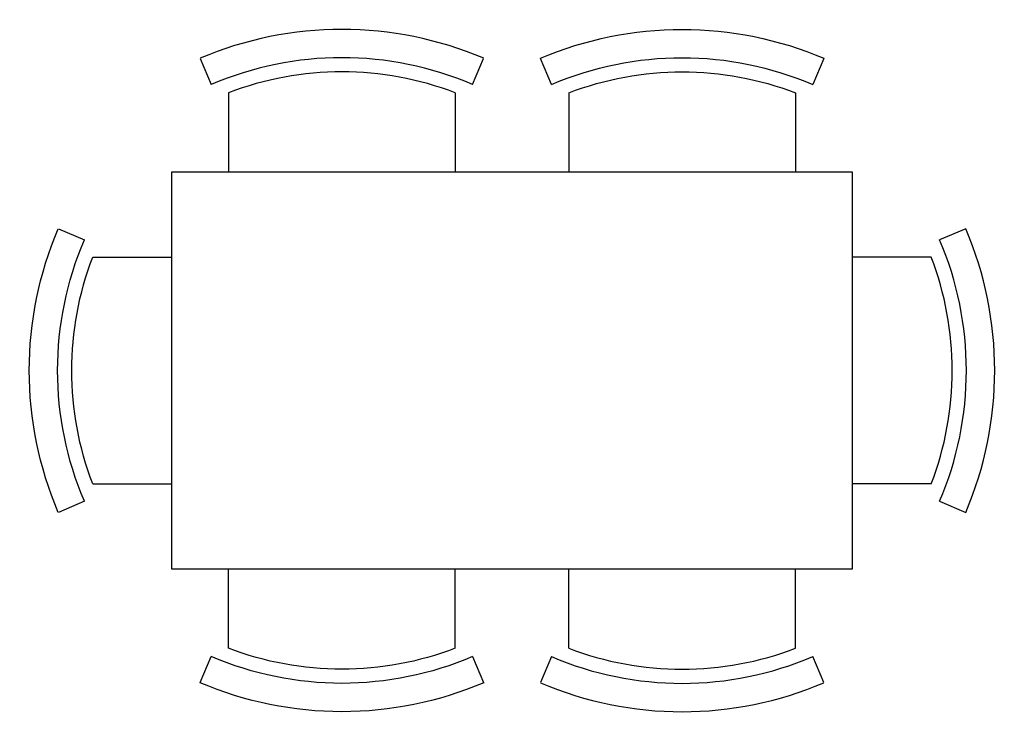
# Model space of a CAD drawing. Extents: x 231.15 to 232.88, y -4.32 to -3.09.
import ezdxf

# ---------------------------------------------------------------- set-up
doc = ezdxf.new("R2010")
doc.units = 0
doc.header["$MEASUREMENT"] = 0
doc.layers.get('0').update_dxf_attribs({"linetype": 'CONTINUOUS'})
doc.layers.add('MUEBLES', color=251, linetype='CONTINUOUS')

# ---------------------------------------------------------------- blocks, each defined once
blk = doc.blocks.new('SILLA')
at = {"layer": 'MUEBLES'}
for p, q in [((0.2002, 0.25), (0.1543, 0.2304)), ((0.1396, 0.2), (0, 0.2)), ((0.1396, -0.2), (0, -0.2)), ((0.1543, -0.2304), (0.2002, -0.25))]:
    blk.add_line(p, q, dxfattribs=at)
for radius, start, end in [(0.6373, 336.9021, 23.0979), (0.5873, 336.9021, 23.0979), (0.5623, 339.1633, 20.8367)]:
    blk.add_arc((-0.3859, 0), radius, start, end, dxfattribs=at)

msp = doc.modelspace()

# ---------------------------------------------------------------- linework, layer by layer
at = {"layer": 'MUEBLES'}
msp.add_lwpolyline([(232.6138, -4.0539), (231.4138, -4.0539), (231.4138, -3.3539), (232.6138, -3.3539)], close=True, dxfattribs=at)

# ---------------------------------------------------------------- block references
for p, rotation in [((231.7138, -3.3539), 90), ((232.3138, -4.0539), 270)]:
    msp.add_blockref('SILLA', p, dxfattribs=dict(rotation=rotation))
at = {"xscale": -1}
for p, rotation in [((232.3138, -3.3539), 270), ((231.7138, -4.0539), 90)]:
    msp.add_blockref('SILLA', p, dxfattribs=dict(at, rotation=rotation))
msp.add_blockref('SILLA', (231.4138, -3.7039), dxfattribs=at)
msp.add_blockref('SILLA', (232.6138, -3.7039))

doc.saveas('drawing.dxf')
